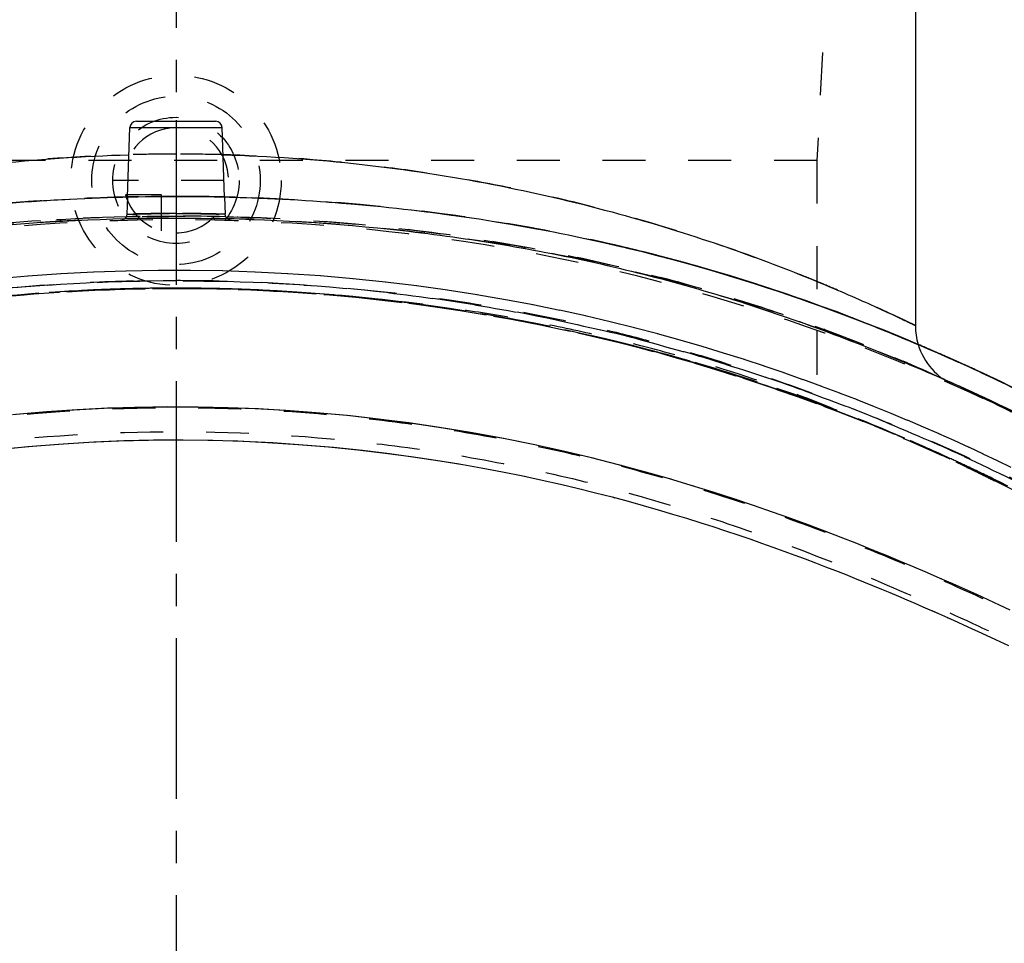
# Model space of a CAD drawing. Header units: millimetres. Extents: x 293 to 707, y 202 to 741.
# Tile 10 of 15: x 476 to 626, y 460 to 601. Entities that reach past the tile are written whole.
import ezdxf

# ---------------------------------------------------------------- set-up
doc = ezdxf.new("R2010")
doc.units = ezdxf.units.MM
doc.header["$LTSCALE"] = 65.185185
doc.linetypes.add('CENTER', pattern=[0.6, 0.375, -0.075, 0.075, -0.075])
doc.linetypes.add('HIDDEN', pattern=[0.2, 0.1, -0.1])
doc.layers.get('0').update_dxf_attribs({"linetype": 'CONTINUOUS'})
for name, color, linetype in [('DEFAULT_2', 8, 'HIDDEN'), ('KOERPER', 7, 'CONTINUOUS'), ('KONST.EL_MIT_GEO', 7, 'CONTINUOUS'), ('KURVEN', 7, 'CONTINUOUS')]:
    doc.layers.add(name, color=color, linetype=linetype)

msp = doc.modelspace()

# ---------------------------------------------------------------- linework, layer by layer
at = {"color": 2, "linetype": 'CENTER'}
msp.add_line((500, 741.25), (500, 258.75), dxfattribs=at)
at = {"layer": 'DEFAULT_2', "color": 8, "linetype": 'HIDDEN'}
msp.add_line((597.5, 553.4), (597.5, 542.23), dxfattribs=at)
msp.add_arc((500, 279.75), 280, 69.6219, 110.3781, dxfattribs=at)
at = {"layer": 'KOERPER', "color": 7, "linetype": 'Continuous'}
for p, q in [((612.5, 731.25), (612.5, 554.15)), ((492.6, 573.72), (492.97, 584.28)), ((507.4, 573.71), (507.03, 584.28))]:
    msp.add_line(p, q, dxfattribs=at)
at = {"layer": 'KOERPER', "color": 8, "linetype": 'HIDDEN'}
for p, q in [((599, 608.75), (597.5, 579.25)), ((597.5, 579.25), (402.5, 579.25)), ((597.5, 579.25), (597.5, 542.23)), ((492.6, 573.72), (492.51, 571.09)), ((507.4, 573.71), (507.49, 571.09))]:
    msp.add_line(p, q, dxfattribs=at)
at = {"layer": 'KONST.EL_MIT_GEO', "color": 7, "linetype": 'Continuous'}
for p, q in [((492.97, 584.28), (507.03, 584.28)), ((493.97, 585.25), (506.03, 585.25)), ((619.15, 548.55), (616.94, 549.53)), ((620.57, 547.91), (619.02, 548.61)), ((621.92, 547.29), (620.42, 547.97)), ((622.22, 547.15), (621.73, 547.37)), ((623.52, 546.55), (622.17, 547.17)), ((624.86, 545.92), (623.47, 546.57)), ((613.63, 511.37), (615.99, 510.34)), ((615.99, 510.34), (618.27, 509.32)), ((618.27, 509.32), (620.48, 508.33)), ((620.48, 508.33), (622.61, 507.35)), ((622.61, 507.35), (624.67, 506.4)), ((624.67, 506.4), (626.67, 505.46))]:
    msp.add_line(p, q, dxfattribs=at)
at = {"layer": 'KONST.EL_MIT_GEO', "color": 8, "linetype": 'HIDDEN'}
for p, q in [((509.01, 573.68), (509.77, 573.66)), ((573.17, 564.84), (572.52, 565.01)), ((573.27, 564.81), (573.17, 564.84)), ((573.68, 564.71), (573.27, 564.81)), ((573.89, 564.65), (573.87, 564.66)), ((576.48, 563.96), (575.99, 564.09)), ((576.82, 563.87), (576.38, 563.99)), ((576.73, 563.89), (576.48, 563.96)), ((576.7, 563.9), (576.69, 563.91)), ((576.79, 563.88), (576.73, 563.89)), ((482.51, 562.01), (477.48, 561.65)), ((487.48, 562.27), (482.46, 562.01)), ((492.41, 562.45), (487.44, 562.27)), ((497.31, 562.54), (492.36, 562.45)), ((502.22, 562.54), (497.26, 562.54)), ((507.14, 562.46), (502.17, 562.54)), ((512.06, 562.29), (507.09, 562.46)), ((516.99, 562.04), (512.01, 562.3)), ((521.97, 561.7), (516.95, 562.04)), ((579.48, 563.13), (579.47, 563.14)), ((580.95, 562.7), (580.84, 562.73)), ((582.22, 562.34), (582.21, 562.34)), ((582.41, 562.28), (582.32, 562.31)), ((477.52, 561.66), (472.55, 561.22)), ((526.96, 561.27), (521.93, 561.7)), ((531.85, 560.76), (526.92, 561.27)), ((536.62, 560.18), (531.81, 560.76)), ((584.93, 561.52), (584.91, 561.53)), ((587.6, 560.69), (587.58, 560.69)), ((500.04, 559.85), (500.33, 559.85)), ((524.01, 558.8), (523.95, 558.8)), ((541.29, 559.53), (536.58, 560.18)), ((545.81, 558.83), (541.25, 559.54)), ((550.15, 558.08), (545.77, 558.83)), ((590.23, 559.84), (590.22, 559.84)), ((592.83, 558.97), (592.82, 558.97)), ((554.33, 557.3), (550.11, 558.09)), ((558.38, 556.47), (554.29, 557.3)), ((595.4, 558.08), (595.38, 558.09)), ((562.29, 555.62), (558.34, 556.48)), ((597.93, 557.18), (597.92, 557.18)), ((600.43, 556.26), (600.42, 556.27)), ((566.07, 554.73), (562.25, 555.62)), ((569.74, 553.82), (566.04, 554.74)), ((602.9, 555.33), (602.88, 555.34)), ((605.33, 554.39), (605.32, 554.39)), ((573.29, 552.88), (569.7, 553.83)), ((576.73, 551.93), (573.26, 552.89)), ((607.73, 553.43), (607.72, 553.44)), ((580.07, 550.95), (576.7, 551.94)), ((610.09, 552.47), (610.08, 552.47)), ((612.41, 551.49), (612.41, 551.5)), ((571.81, 550.49), (571.9, 550.46)), ((571.9, 550.46), (572.5, 550.3)), ((572.5, 550.3), (576.74, 549.13)), ((583.32, 549.96), (580.04, 550.96)), ((586.47, 548.97), (583.29, 549.97)), ((614.7, 550.51), (614.69, 550.52)), ((576.74, 549.13), (581.28, 547.79)), ((578.23, 548.7), (581.57, 547.7)), ((589.53, 547.96), (586.44, 548.97)), ((616.95, 549.53), (616.94, 549.53)), ((617.61, 549.23), (617.34, 549.35)), ((617.72, 549.18), (617.61, 549.23)), ((617.87, 549.12), (617.72, 549.18)), ((617.92, 549.09), (617.87, 549.12)), ((618, 549.06), (617.92, 549.09)), ((618.26, 548.94), (619.02, 548.61)), ((621.32, 547.55), (619.15, 548.54)), ((580.91, 547.9), (581.07, 547.85)), ((581.28, 547.79), (585.84, 546.36)), ((592.51, 546.94), (589.5, 547.97)), ((595.41, 545.92), (592.49, 546.95)), ((623.44, 546.56), (621.08, 547.66)), ((622.46, 547.02), (623.86, 546.36)), ((585.57, 546.44), (589.78, 545.05)), ((598.24, 544.89), (595.39, 545.93)), ((623.44, 546.56), (625.9, 545.39)), ((625.52, 545.58), (627.94, 544.4)), ((589.53, 545.14), (593.48, 543.77)), ((593.25, 543.85), (596.98, 542.51)), ((600.99, 543.86), (598.21, 544.9)), ((603.66, 542.83), (600.96, 543.87)), ((596.78, 542.58), (600.31, 541.26)), ((606.28, 541.79), (603.64, 542.84)), ((600.12, 541.33), (603.45, 540.04)), ((608.82, 540.76), (606.25, 541.8)), ((603.27, 540.11), (606.45, 538.83)), ((611.3, 539.73), (608.8, 540.77)), ((613.73, 538.7), (611.28, 539.74)), ((606.28, 538.9), (609.3, 537.65)), ((616.09, 537.67), (613.71, 538.71)), ((610.83, 537), (609.14, 537.72)), ((610.01, 537.36), (609.82, 537.44)), ((609.82, 537.44), (610.35, 537.21)), ((610.67, 537.07), (610.01, 537.36)), ((610.17, 537.29), (610.66, 537.08)), ((610.35, 537.21), (610.43, 537.17)), ((610.43, 537.17), (610.71, 537.05)), ((610.66, 537.08), (610.68, 537.07)), ((610.68, 537.07), (610.71, 537.06)), ((610.71, 537.06), (610.83, 537)), ((610.71, 537.05), (610.83, 537)), ((618.4, 536.64), (616.07, 537.68)), ((620.65, 535.62), (618.38, 536.65)), ((622.85, 534.6), (620.63, 535.63)), ((617.75, 533.94), (617.64, 533.99)), ((617.69, 533.82), (617.71, 533.85)), ((624.99, 533.58), (622.83, 534.61)), ((627.09, 532.56), (624.97, 533.58)), ((549.67, 531.89), (550.19, 531.79)), ((567.78, 532.86), (567.34, 532.98)), ((571.67, 531.81), (571.26, 531.92)), ((620.34, 532.57), (620.38, 532.55)), ((552.75, 531.27), (553.25, 531.17)), ((555.69, 530.64), (556.16, 530.54)), ((575.32, 530.76), (574.93, 530.87)), ((558.52, 530), (558.97, 529.9)), ((561.23, 529.36), (561.67, 529.25)), ((578.76, 529.73), (578.4, 529.84)), ((563.84, 528.72), (564.25, 528.61)), ((566.35, 528.07), (566.75, 527.96)), ((568.77, 527.42), (569.15, 527.31)), ((582.05, 528.7), (581.71, 528.81)), ((585.2, 527.67), (584.87, 527.78)), ((571.1, 526.77), (571.47, 526.67)), ((573.36, 526.12), (573.71, 526.02)), ((588.19, 526.67), (587.88, 526.77)), ((575.54, 525.48), (575.89, 525.37)), ((577.65, 524.84), (577.99, 524.73)), ((591.06, 525.67), (590.76, 525.77)), ((593.82, 524.68), (593.54, 524.78)), ((579.7, 524.2), (580.02, 524.1)), ((581.69, 523.56), (582, 523.46)), ((583.62, 522.93), (583.92, 522.83)), ((596.46, 523.71), (596.19, 523.81)), ((599, 522.75), (598.74, 522.85)), ((585.49, 522.3), (585.79, 522.2)), ((587.32, 521.68), (587.6, 521.58)), ((601.46, 521.81), (601.21, 521.9)), ((589.09, 521.06), (589.37, 520.96)), ((590.82, 520.45), (591.09, 520.35)), ((592.5, 519.84), (592.76, 519.74)), ((603.82, 520.88), (603.58, 520.97)), ((606.1, 519.96), (605.87, 520.05)), ((608.31, 519.06), (608.09, 519.15)), ((610.44, 518.17), (610.23, 518.26)), ((612.51, 517.3), (612.31, 517.38)), ((614.52, 516.44), (614.32, 516.52)), ((616.47, 515.59), (616.28, 515.67)), ((615, 510.78), (615.99, 510.34)), ((617.31, 509.75), (618.27, 509.32))]:
    msp.add_line(p, q, dxfattribs=at)
for points in [[(492.51, 571.09), (492.5, 571.06), (492.5, 570.99), (492.48, 570.92), (492.47, 570.85), (492.45, 570.78), (492.42, 570.72), (492.39, 570.66), (492.35, 570.6), (492.31, 570.54), (492.27, 570.48), (492.22, 570.43), (492.17, 570.38), (492.12, 570.34), (492.06, 570.3), (492, 570.26), (491.94, 570.23), (491.88, 570.2), (491.81, 570.17), (491.74, 570.15), (491.68, 570.14), (491.61, 570.13), (491.54, 570.13)], [(508.46, 570.13), (508.39, 570.13), (508.32, 570.14), (508.26, 570.15), (508.19, 570.17), (508.12, 570.2), (508.06, 570.23), (508, 570.26), (507.94, 570.3), (507.88, 570.34), (507.83, 570.38), (507.78, 570.43), (507.73, 570.48), (507.69, 570.54), (507.65, 570.6), (507.61, 570.66), (507.58, 570.72), (507.55, 570.78), (507.53, 570.85), (507.52, 570.92), (507.5, 570.99), (507.5, 571.06), (507.49, 571.09)], [(554.84, 535.94), (550.09, 536.9), (545.33, 537.78), (540.63, 538.56), (535.92, 539.26), (531.23, 539.87), (526.54, 540.4), (521.86, 540.84), (517.2, 541.19), (512.57, 541.46), (507.96, 541.64), (503.36, 541.75), (498.77, 541.77), (494.19, 541.7), (489.59, 541.56), (484.96, 541.33), (480.31, 541.01), (475.65, 540.61)], [(454.17, 532.61), (454.72, 532.71), (458.12, 533.3), (461.71, 533.87), (465.51, 534.41), (469.51, 534.92), (473.7, 535.39), (478.17, 535.82), (482.85, 536.18), (487.5, 536.46), (492.04, 536.64), (496.56, 536.75), (501.08, 536.77), (505.62, 536.71), (510.16, 536.56), (514.71, 536.34), (519.33, 536.02), (523.96, 535.63), (528.38, 535.17), (532.5, 534.67), (536.4, 534.14), (540.12, 533.58), (543.64, 533), (546.99, 532.4)], [(563.68, 533.91), (559.38, 534.93), (556.89, 535.49)]]:
    msp.add_lwpolyline(points, dxfattribs=at)
at = {"layer": 'KONST.EL_MIT_GEO', "color": 7, "linetype": 'Continuous'}
for points in [[(616.94, 549.53), (614.69, 550.52), (612.41, 551.5), (610.08, 552.47), (607.72, 553.44), (605.32, 554.39), (602.88, 555.34), (600.42, 556.27), (597.92, 557.18), (595.38, 558.09), (592.82, 558.97), (590.22, 559.84), (587.58, 560.69), (584.91, 561.53), (582.21, 562.34), (579.47, 563.14), (576.69, 563.91), (573.87, 564.66), (573.17, 564.84)], [(554.33, 536.05), (549.57, 537), (544.81, 537.87), (540.11, 538.65), (535.4, 539.33), (530.71, 539.93), (526.02, 540.45), (521.34, 540.88), (516.69, 541.22), (512.06, 541.48), (507.45, 541.66), (502.85, 541.75), (498.27, 541.76), (493.68, 541.69), (489.08, 541.54), (484.45, 541.3), (479.8, 540.97), (475.14, 540.56)], [(472.98, 535.32), (477.44, 535.75), (482.1, 536.13), (486.74, 536.42), (491.28, 536.62), (495.81, 536.73), (500.33, 536.77), (504.86, 536.72), (509.39, 536.59), (513.94, 536.38), (518.57, 536.08), (523.22, 535.7), (527.66, 535.25), (531.81, 534.76), (535.76, 534.23), (539.51, 533.68), (543.07, 533.1), (546.44, 532.5), (549.67, 531.89), (552.75, 531.27), (555.69, 530.64), (558.52, 530), (561.23, 529.36), (563.84, 528.72), (566.35, 528.07), (568.77, 527.42), (571.1, 526.77), (573.36, 526.12), (575.54, 525.48), (577.65, 524.84), (579.7, 524.2), (581.69, 523.56), (583.62, 522.93), (585.49, 522.3), (587.32, 521.68), (589.09, 521.06), (590.82, 520.45), (592.5, 519.84), (594.14, 519.24), (595.74, 518.64), (597.31, 518.05), (598.83, 517.46), (600.33, 516.88), (601.79, 516.31), (603.21, 515.74), (604.61, 515.17), (605.98, 514.61), (607.32, 514.06), (608.63, 513.51), (609.92, 512.97), (611.18, 512.43), (612.42, 511.9), (613.63, 511.37)], [(626.92, 510.86), (625.27, 511.63), (623.56, 512.41), (621.82, 513.21), (620.02, 514.02), (618.18, 514.84), (616.28, 515.67), (614.32, 516.52), (612.31, 517.38), (610.23, 518.26), (608.09, 519.15), (605.87, 520.05), (603.58, 520.97), (601.21, 521.9), (598.74, 522.85), (596.19, 523.81), (593.54, 524.78), (590.76, 525.77), (587.88, 526.77), (584.87, 527.78), (581.71, 528.81), (578.4, 529.84), (574.93, 530.87), (571.26, 531.92), (567.34, 532.98), (563.21, 534.02), (558.89, 535.05), (554.33, 536.05)]]:
    msp.add_lwpolyline(points, dxfattribs=at)
for centre, radius, start, end in [((493.97, 584.25), 1, 90, 178), ((506.03, 584.25), 1, 2, 90), ((622.5, 554.15), 10, 180, 196.6795), ((491.75, 267.26), 308.79, 65.8207, 66.0006)]:
    msp.add_arc(centre, radius, start, end, dxfattribs=at)
at = {"layer": 'KONST.EL_MIT_GEO', "color": 8, "linetype": 'HIDDEN'}
for centre, radius, start, end in [((500, 326.65), 253.6, 90.0005, 91.6225), ((500, 326.64), 253.61, 88.3775, 89.9995), ((500, 254.01), 319.8, 88.6736, 91.3264), ((500, 256.64), 317.17, 88.6626, 91.3375), ((500, 256.11), 317.7, 90.2702, 90.6693), ((500, 255.21), 318.6, 89.7148, 90.2704), ((500.01, 256.24), 317.57, 89.2497, 89.7149), ((500.03, 258.17), 315.64, 88.3708, 89.2502), ((500, 263.26), 307.55, 88.5865, 91.4137), ((500, 279.75), 290.5, 52.13, 127.8707), ((507.44, 310.57), 262.63, 75.6518, 76.3418), ((506.94, 307.64), 265.59, 75.752, 76.361), ((507.2, 308.69), 264.51, 75.5586, 76.1278), ((507.44, 309.63), 263.54, 75.5582, 75.7514), ((507.12, 308.39), 264.82, 74.8379, 75.5342), ((507.54, 311), 262.18, 74.8657, 75.3885), ((506.41, 306.87), 266.47, 73.7797, 74.6837), ((506.51, 306.13), 267.16, 74.4347, 74.741), ((505.89, 303.94), 269.43, 73.5222, 74.4334), ((501.24, 289.37), 284.73, 66.9044, 73.4364), ((500, 279.75), 280, 52.0518, 127.9482), ((500.08, 279.07), 280.78, 92.6244, 94.9213), ((500.3, 280.76), 279.09, 92.6833, 94.9958), ((500.3, 280.81), 279.04, 92.6831, 94.9502), ((500.03, 280.03), 279.82, 92.3608, 92.6232), ((500.14, 283.69), 276.16, 92.3894, 92.6797), ((500.02, 280.31), 279.54, 91.8282, 92.3608), ((500.1, 284.74), 275.11, 91.849, 92.3896), ((500.01, 280.48), 279.37, 91.3146, 91.8282), ((500.06, 286.15), 273.7, 91.3003, 91.849), ((500.01, 280.62), 279.23, 90.9297, 91.3146), ((500.03, 287.34), 272.51, 90.9257, 91.3002), ((500.01, 280.85), 279, 89.9923, 90.9298), ((500, 289.06), 270.79, 89.9587, 90.9263), ((500, 289.86), 269.99, 89.7669, 89.9579), ((500.01, 281.26), 278.59, 89.0524, 89.9324), ((499.99, 288.61), 271.24, 88.9916, 89.7665), ((500.01, 281.42), 278.43, 88.6595, 89.0523), ((499.97, 287.08), 272.77, 88.5814, 88.9919), ((500, 280.96), 278.89, 88.1524, 88.6594), ((499.94, 285.9), 273.95, 88.0802, 88.5813), ((499.98, 280.4), 279.45, 87.62, 88.1523), ((499.89, 284.56), 275.29, 87.5391, 88.0802), ((499.96, 280), 279.85, 87.3808, 87.6201), ((499.85, 283.63), 276.22, 87.3471, 87.5393), ((499.7, 280.79), 279.06, 85.0042, 87.3435), ((499.7, 280.8), 279.05, 85.0152, 87.3435), ((499.9, 278.83), 281.02, 85.0795, 87.3795), ((500.02, 279.76), 280.09, 75.6086, 85.0865), ((498.92, 272.51), 287.38, 75.755, 84.9914), ((499.41, 277.25), 282.62, 84.0722, 85.0081), ((498.64, 271.01), 288.91, 76.6183, 84.0474), ((498.35, 269.7), 290.25, 75.7834, 76.6224), ((500, 276.05), 283.68, 73.9919, 75.7921), ((500.74, 283.32), 276.46, 73.7225, 75.5696), ((500.85, 283.82), 275.94, 75.098, 75.5661), ((500.24, 281.57), 278.28, 74.0581, 74.95), ((622.5, 554.15), 10, 196.6795, 245.8978), ((495.43, 275.53), 299.73, 65.9986, 66.9204), ((486.11, 251.71), 325.29, 66.2055, 67.0525), ((499.77, 279.91), 280, 73.7285, 74.0587), ((496.34, 269.06), 291.38, 66.8883, 73.6775), ((499.42, 278.7), 281.26, 73.157, 73.7283), ((506.31, 297.06), 261.75, 69.5963, 74.0497), ((491.35, 266.36), 309.77, 65.7241, 66.0004), ((485.32, 249.91), 327.26, 65.8792, 66.0806), ((486.32, 255.22), 321.99, 64.5186, 65.8162), ((484.03, 250.29), 327.43, 64.5284, 65.7126), ((485.33, 249.94), 327.22, 65.7507, 65.8793), ((497.49, 272.52), 287.74, 69.654, 73.1138), ((485.49, 250.28), 326.85, 65.189, 65.7508), ((485.95, 251.27), 325.75, 64.7579, 65.189), ((494.65, 280.44), 292.3, 64.9299, 65.3409), ((470.04, 221.27), 359.65, 60.1259, 64.504), ((470.08, 221.34), 359.57, 60.1072, 64.5044), ((486.43, 252.3), 324.62, 64.5313, 64.7578), ((474.01, 236.97), 340.42, 63.2009, 64.8823), ((495.45, 266.89), 293.73, 67.0103, 69.6633), ((511.71, 311.84), 246.01, 68.8302, 69.5758), ((512.66, 314.49), 243.2, 66.4534, 68.8146), ((494.2, 272.7), 288.89, 64.6903, 66.408), ((491.72, 267.31), 294.82, 64.7012, 66.1713), ((496.57, 269.49), 290.9, 65.3813, 66.8716), ((496.88, 270.19), 290.13, 65.4033, 66.874), ((480.9, 244.01), 320.51, 63.3676, 64.7323), ((481.26, 244.76), 319.68, 63.3659, 64.7341), ((498.65, 274.07), 285.87, 64.7926, 65.379), ((498.67, 274.11), 285.82, 64.7922, 65.3787), ((470.01, 223.91), 343.33, 63.2471, 64.0242), ((471.4, 226.76), 340.15, 63.5921, 64.0245), ((500.86, 278.75), 280.69, 63.8321, 64.7939), ((500.97, 278.97), 280.45, 63.8312, 64.7939), ((464.44, 212.75), 355.8, 63.2554, 63.5918), ((438.76, 162.39), 412.32, 61.5131, 63.2177), ((443.32, 171.1), 402.49, 61.4922, 63.2386), ((507.15, 291.47), 266.5, 61.2004, 63.8399), ((511.47, 299.77), 257.15, 60.514, 63.8869)]:
    msp.add_arc(centre, radius, start, end, dxfattribs=at)
for points, knots in [([(500, 580.25), (492.59, 580.25), (478.05, 579.61), (457.07, 576.87), (437.92, 572.78), (421.26, 567.94), (409.23, 563.61), (401.21, 560.36), (396.51, 558.33), (392.77, 556.65), (390.3, 555.49), (388.84, 554.79), (388.1, 554.44), (387.68, 554.24), (387.5, 554.15)], [0, 0, 0, 0, 0.190884, 0.374447, 0.544237, 0.694794, 0.821049, 0.873414, 0.917655, 0.95305, 0.978919, 0.988098, 0.994696, 1, 1, 1, 1]), ([(612.5, 554.15), (612.5, 554.14), (612.48, 554.16), (612.46, 554.16), (612.41, 554.19), (612.36, 554.22), (612.28, 554.26), (612.14, 554.32), (611.92, 554.43), (611.61, 554.58), (611.23, 554.76), (610.78, 554.98), (610.27, 555.22), (609.68, 555.5), (608.77, 555.92), (607.47, 556.53), (605.72, 557.33), (603.72, 558.22), (601.48, 559.2), (599, 560.25), (596.29, 561.37), (592.24, 562.98), (586.67, 565.08), (579.37, 567.6), (571.32, 570.09), (562.58, 572.48), (553.21, 574.68), (543.29, 576.6), (532.9, 578.18), (518.44, 579.77), (507.41, 580.25), (500, 580.25)], [0, 0, 0, 0, 0.000083, 0.000332, 0.000747, 0.001328, 0.002074, 0.002986, 0.005303, 0.008276, 0.011901, 0.01617, 0.021079, 0.026619, 0.032782, 0.046945, 0.063491, 0.082336, 0.103394, 0.126573, 0.151783, 0.178933, 0.2387, 0.305188, 0.377747, 0.45575, 0.538569, 0.625553, 0.715999, 0.809136, 1, 1, 1, 1]), ([(426.83, 564.84), (432.46, 566.29), (455.29, 571.37), (478.72, 573.58), (496.28, 573.79)], [0, 0, 0, 0, 0.248747, 1, 1, 1, 1]), ([(492.6, 573.72), (487.16, 573.6), (465.52, 572.53), (443.98, 569.16), (428.26, 565.2)], [0, 0, 0, 0, 0.251274, 1, 1, 1, 1]), ([(492.6, 573.72), (487.22, 573.6), (465.83, 572.56), (444.52, 569.27), (428.96, 565.38)], [0, 0, 0, 0, 0.251086, 1, 1, 1, 1]), ([(569.45, 565.77), (564.4, 567), (543.97, 571.33), (523.08, 573.36), (507.4, 573.72)], [0, 0, 0, 0, 0.249074, 1, 1, 1, 1]), ([(569.57, 565.74), (564.51, 566.97), (544.04, 571.31), (523.11, 573.36), (507.4, 573.72)], [0, 0, 0, 0, 0.248895, 1, 1, 1, 1]), ([(509.77, 573.66), (514.92, 573.5), (535.37, 572.37), (555.73, 569.16), (570.62, 565.48)], [0, 0, 0, 0, 0.251213, 1, 1, 1, 1]), ([(369.59, 539.33), (374.25, 541.74), (381.38, 545.24), (391.15, 549.54), (401.35, 553.65), (414.59, 558.29), (436.59, 564.45), (465.14, 569.5), (500, 571.47), (534.86, 569.5), (563.4, 564.45), (585.41, 558.29), (598.64, 553.66), (608.84, 549.54), (618.61, 545.24), (625.74, 541.74), (630.4, 539.34)], [0, 0, 0, 0, 0.058057, 0.087923, 0.118189, 0.179878, 0.243044, 0.3711, 0.499999, 0.628898, 0.756953, 0.82012, 0.88181, 0.912075, 0.941942, 1, 1, 1, 1]), ([(500, 571.22), (499.51, 571.22), (498.56, 571.21), (497.17, 571.2), (495.89, 571.18), (494.92, 571.16), (494.23, 571.14), (493.79, 571.13), (493.41, 571.12), (493.1, 571.11), (492.85, 571.1), (492.69, 571.1), (492.6, 571.09), (492.54, 571.09), (492.53, 571.09), (492.5, 571.09), (492.51, 571.09)], [0, 0, 0, 0, 0.195013, 0.382542, 0.555396, 0.706938, 0.772857, 0.83134, 0.88182, 0.923808, 0.956897, 0.980764, 0.989165, 0.995179, 0.998793, 1, 1, 1, 1]), ([(492.51, 571.09), (492.5, 571.09), (492.53, 571.09), (492.54, 571.09), (492.6, 571.09), (492.69, 571.1), (492.85, 571.1), (493.1, 571.11), (493.41, 571.12), (493.79, 571.13), (494.23, 571.14), (494.92, 571.16), (495.89, 571.18), (497.17, 571.2), (498.56, 571.21), (499.51, 571.22), (500, 571.22)], [0, 0, 0, 0, 0.001207, 0.004821, 0.010835, 0.019236, 0.043103, 0.076192, 0.11818, 0.16866, 0.227143, 0.293062, 0.444604, 0.617458, 0.804987, 1, 1, 1, 1]), ([(492.51, 571.09), (492.7, 571.1), (493.43, 571.12), (494.97, 571.16), (497.28, 571.2), (499.04, 571.22), (500, 571.22)], [0, 0, 0, 0, 0.076194, 0.293065, 0.61746, 1, 1, 1, 1]), ([(507.49, 571.09), (507.5, 571.09), (507.47, 571.09), (507.46, 571.09), (507.4, 571.09), (507.31, 571.1), (507.15, 571.1), (506.9, 571.11), (506.59, 571.12), (506.21, 571.13), (505.77, 571.14), (505.08, 571.16), (504.11, 571.18), (502.83, 571.2), (501.44, 571.21), (500.49, 571.22), (500, 571.22)], [0, 0, 0, 0, 0.001207, 0.004821, 0.010835, 0.019236, 0.043103, 0.076192, 0.11818, 0.16866, 0.227143, 0.293062, 0.444604, 0.617458, 0.804987, 1, 1, 1, 1]), ([(500, 571.22), (500.96, 571.22), (502.72, 571.2), (505.03, 571.16), (506.57, 571.12), (507.3, 571.1), (507.49, 571.09)], [0, 0, 0, 0, 0.38254, 0.706935, 0.923806, 1, 1, 1, 1]), ([(500, 571.22), (500.49, 571.22), (501.44, 571.21), (502.83, 571.2), (504.11, 571.18), (505.08, 571.16), (505.77, 571.14), (506.21, 571.13), (506.59, 571.12), (506.9, 571.11), (507.15, 571.1), (507.31, 571.1), (507.4, 571.09), (507.46, 571.09), (507.47, 571.09), (507.5, 571.09), (507.49, 571.09)], [0, 0, 0, 0, 0.195013, 0.382542, 0.555396, 0.706938, 0.772857, 0.83134, 0.88182, 0.923808, 0.956897, 0.980764, 0.989165, 0.995179, 0.998793, 1, 1, 1, 1]), ([(701.27, 492.74), (701.27, 492.79), (701.16, 492.95), (700.87, 493.21), (700.24, 493.68), (699.08, 494.59), (697.15, 496.14), (694.31, 498.41), (690.6, 501.33), (686.18, 504.76), (681.19, 508.56), (673.62, 514.11), (663.15, 521.24), (649.49, 529.59), (634.74, 537.61), (619.22, 545.07), (603.18, 551.82), (586.71, 557.68), (569.88, 562.49), (552.7, 566.14), (529.44, 569.55), (500, 571.17), (470.57, 569.55), (447.31, 566.14), (430.13, 562.49), (413.29, 557.68), (396.83, 551.82), (380.78, 545.07), (365.26, 537.61), (350.51, 529.6), (338.93, 522.52), (330.29, 516.77), (324.33, 512.6), (318.82, 508.56), (313.82, 504.76), (309.4, 501.33), (305.69, 498.41), (302.85, 496.14), (300.92, 494.59), (299.76, 493.69), (299.13, 493.21), (298.84, 492.94), (298.73, 492.79), (298.73, 492.73)], [0, 0, 0, 0, 0.000396, 0.001192, 0.002711, 0.005742, 0.011183, 0.019568, 0.030486, 0.043295, 0.057626, 0.073198, 0.107148, 0.143789, 0.182073, 0.221317, 0.260885, 0.300481, 0.340138, 0.379941, 0.419893, 0.499983, 0.580074, 0.620025, 0.659829, 0.699485, 0.739082, 0.77865, 0.817894, 0.856179, 0.892821, 0.910212, 0.926774, 0.942347, 0.956679, 0.969489, 0.980409, 0.988795, 0.994236, 0.997268, 0.998791, 0.999594, 1, 1, 1, 1]), ([(492.41, 570.72), (482.83, 570.48), (468.48, 569.45), (449.55, 566.68), (435.56, 563.89), (421.85, 560.4), (408.55, 556.24), (395.73, 551.5), (387.44, 547.94), (383.39, 546.08)], [0, 0, 0, 0, 0.255515, 0.382847, 0.509693, 0.635759, 0.759687, 0.881133, 1, 1, 1, 1]), ([(616.6, 546.08), (612.55, 547.94), (604.27, 551.5), (591.45, 556.24), (578.14, 560.4), (564.44, 563.89), (550.44, 566.68), (531.52, 569.45), (517.17, 570.48), (507.59, 570.72)], [0, 0, 0, 0, 0.118867, 0.240314, 0.364243, 0.490308, 0.617154, 0.744486, 1, 1, 1, 1]), ([(309.21, 490.13), (309.24, 490.18), (309.32, 490.29), (309.5, 490.48), (309.77, 490.72), (310.33, 491.18), (311.32, 491.92), (312.9, 493.06), (315.03, 494.54), (317.82, 496.36), (321.28, 498.59), (324.58, 500.73), (327.53, 502.7), (330.84, 505), (335.2, 508.13), (340.68, 512.08), (348.56, 517.55), (359.28, 524.07), (373.07, 531.22), (387.66, 537.8), (402.77, 543.85), (415.69, 548.29), (426.21, 551.39), (436.88, 554.15), (450.41, 556.95), (472.34, 560.08), (500.08, 561.56), (527.82, 560.06), (549.76, 556.92), (563.28, 554.11), (573.95, 551.34), (584.47, 548.24), (597.38, 543.79), (612.49, 537.74), (627.08, 531.15), (640.86, 524), (651.56, 517.47), (659.43, 512), (664.9, 508.05), (669.26, 504.92), (672.56, 502.64), (675.5, 500.67), (678.8, 498.54), (682.25, 496.32), (685.02, 494.51), (687.14, 493.03), (688.7, 491.9), (689.69, 491.16), (690.24, 490.71), (690.51, 490.47), (690.69, 490.28), (690.77, 490.17), (690.79, 490.12)], [0, 0, 0, 0, 0.000402, 0.001013, 0.001876, 0.00302, 0.006243, 0.010854, 0.017044, 0.025012, 0.034913, 0.046797, 0.053459, 0.060567, 0.075881, 0.09227, 0.10939, 0.145204, 0.182818, 0.221597, 0.26087, 0.300412, 0.320253, 0.340135, 0.380018, 0.420035, 0.500193, 0.58035, 0.620367, 0.660248, 0.680129, 0.699969, 0.739509, 0.778778, 0.81755, 0.855148, 0.890942, 0.908051, 0.924422, 0.93971, 0.946801, 0.953444, 0.965289, 0.975151, 0.983082, 0.989236, 0.993817, 0.997014, 0.998148, 0.999001, 0.999605, 1, 1, 1, 1]), ([(314.78, 491.66), (314.77, 491.67), (314.74, 491.72), (314.78, 491.81), (314.88, 491.93), (315.08, 492.11), (315.39, 492.35), (315.85, 492.67), (316.48, 493.1), (317.28, 493.65), (318.24, 494.33), (319.34, 495.15), (320.56, 496.12), (321.92, 497.24), (323.46, 498.49), (325.95, 500.43), (329.64, 503.18), (334.62, 506.86), (340.16, 510.93), (346.08, 515.14), (352.3, 519.25), (358.75, 523.16), (365.39, 526.89), (372.2, 530.44), (381.48, 534.95), (393.36, 540.13), (407.96, 545.63), (422.85, 550.35), (437.99, 554.24), (453.33, 557.25), (473.97, 560.13), (500.01, 561.58), (526.06, 560.13), (546.7, 557.25), (562.03, 554.23), (577.17, 550.34), (592.07, 545.62), (606.66, 540.12), (620.89, 533.92), (632.39, 528.14), (641.27, 523.15), (647.73, 519.23), (653.94, 515.12), (659.86, 510.91), (665.4, 506.85), (670.38, 503.17), (674.07, 500.42), (676.55, 498.48), (678.09, 497.23), (679.45, 496.12), (680.67, 495.14), (681.77, 494.32), (682.73, 493.64), (683.52, 493.1), (684.15, 492.67), (684.61, 492.35), (684.93, 492.11), (685.12, 491.93), (685.22, 491.81), (685.27, 491.72), (685.24, 491.67), (685.22, 491.66)], [0, 0, 0, 0, 0.000141, 0.000341, 0.000713, 0.001332, 0.002282, 0.003657, 0.005521, 0.007912, 0.010835, 0.014252, 0.018102, 0.022419, 0.027307, 0.032824, 0.045862, 0.06148, 0.07878, 0.096903, 0.115388, 0.134077, 0.152936, 0.171935, 0.191046, 0.229502, 0.268119, 0.306775, 0.345432, 0.38409, 0.422747, 0.500033, 0.577318, 0.615976, 0.654634, 0.693291, 0.731946, 0.770563, 0.809019, 0.847124, 0.865983, 0.884672, 0.903155, 0.921276, 0.938572, 0.954183, 0.967211, 0.972724, 0.977608, 0.981921, 0.985767, 0.98918, 0.9921, 0.994487, 0.996348, 0.997721, 0.998671, 0.99929, 0.999661, 0.999861, 1, 1, 1, 1]), ([(685.22, 491.66), (685.32, 491.72), (685.08, 491.98), (684.89, 492.14), (684.59, 492.36), (684.21, 492.63), (683.7, 492.97), (683.08, 493.4), (682, 494.15), (680.4, 495.33), (678.23, 497.13), (675.54, 499.29), (672.21, 501.81), (668.27, 504.72), (663.84, 508), (659.04, 511.49), (654.01, 515.06), (648.77, 518.55), (643.36, 521.9), (635.93, 526.21), (626.34, 531.25), (614.49, 536.78), (602.33, 541.81), (589.93, 546.31), (577.32, 550.26), (560.28, 554.72), (538.61, 558.75), (512.28, 561.14), (485.83, 561.05), (459.51, 558.49), (437.87, 554.31), (420.86, 549.73), (408.28, 545.7), (395.91, 541.11), (383.79, 536.01), (371.99, 530.42), (360.59, 524.31), (351.47, 518.76), (344.53, 514.04), (341.15, 511.62), (339.49, 510.42)], [0, 0, 0, 0, 0.000887, 0.001536, 0.002458, 0.003713, 0.005343, 0.007375, 0.009822, 0.015892, 0.023348, 0.032502, 0.043659, 0.056903, 0.071916, 0.087986, 0.104621, 0.121534, 0.138609, 0.155825, 0.190592, 0.22569, 0.260991, 0.296378, 0.331785, 0.367195, 0.437993, 0.508793, 0.579592, 0.650391, 0.72119, 0.756599, 0.792006, 0.827386, 0.862666, 0.897724, 0.932432, 0.966638, 0.98349, 1, 1, 1, 1]), ([(569.63, 551.06), (558.28, 553.98), (535.18, 558.37), (500, 560.59), (464.82, 558.37), (441.72, 553.98), (430.37, 551.06)], [0, 0, 0, 0, 0.249999, 0.5, 0.750001, 1, 1, 1, 1]), ([(600.55, 541.25), (594.49, 543.78), (585.19, 547.08), (572.55, 550.66), (562.97, 552.99), (553.31, 554.97), (540.35, 557.15), (530.55, 558.27), (524.01, 558.8)], [0, 0, 0, 0, 0.249934, 0.374951, 0.49997, 0.624986, 0.750002, 1, 1, 1, 1]), ([(569.63, 551.06), (572.3, 550.38), (582.75, 547.58), (593.03, 544.16), (600.55, 541.25)], [0, 0, 0, 0, 0.254526, 1, 1, 1, 1]), ([(703.76, 470.52), (703.75, 470.52), (703.7, 470.52), (703.58, 470.55), (703.4, 470.59), (703.13, 470.68), (702.73, 470.84), (702.17, 471.1), (701.41, 471.52), (700.37, 472.12), (699.03, 472.94), (697.32, 474), (695.26, 475.27), (692.87, 476.68), (690.21, 478.19), (686.29, 480.34), (681, 483.13), (674.28, 486.64), (667.22, 490.37), (659.91, 494.19), (652.49, 498.02), (645.05, 501.82), (635.15, 506.77), (622.77, 512.7), (607.79, 519.23), (592.74, 525.05), (577.61, 530.07), (562.36, 534.23), (546.96, 537.49), (526.23, 540.64), (499.99, 542.27), (473.76, 540.64), (453.02, 537.49), (437.63, 534.23), (422.38, 530.07), (407.25, 525.05), (392.19, 519.23), (377.22, 512.7), (364.83, 506.77), (354.94, 501.81), (347.5, 498.01), (340.08, 494.18), (332.77, 490.36), (325.71, 486.64), (318.99, 483.13), (313.7, 480.33), (309.78, 478.18), (307.12, 476.68), (304.73, 475.27), (302.67, 474), (300.97, 472.94), (299.62, 472.12), (298.59, 471.51), (297.82, 471.1), (297.27, 470.84), (296.87, 470.68), (296.6, 470.59), (296.42, 470.54), (296.3, 470.52), (296.25, 470.52), (296.24, 470.52)], [0, 0, 0, 0, 0.000112, 0.000362, 0.000782, 0.001414, 0.002341, 0.003697, 0.005638, 0.008326, 0.011907, 0.016482, 0.022086, 0.028529, 0.035559, 0.043064, 0.059223, 0.07666, 0.095084, 0.114068, 0.133264, 0.152401, 0.171432, 0.209254, 0.246676, 0.283549, 0.320028, 0.356071, 0.392012, 0.428027, 0.500013, 0.572, 0.608014, 0.643956, 0.679998, 0.716478, 0.753352, 0.790774, 0.828596, 0.847628, 0.866765, 0.88596, 0.904944, 0.923367, 0.940801, 0.956958, 0.964462, 0.971491, 0.977932, 0.983533, 0.988106, 0.991683, 0.994369, 0.996307, 0.997662, 0.998587, 0.999219, 0.999639, 0.999888, 1, 1, 1, 1]), ([(297.92, 466.52), (297.93, 466.54), (297.98, 466.57), (298.08, 466.61), (298.24, 466.67), (298.48, 466.75), (298.81, 466.87), (299.27, 467.06), (299.92, 467.38), (300.8, 467.86), (301.97, 468.55), (304.25, 469.96), (307.94, 472.26), (313.27, 475.3), (319.46, 478.65), (326.21, 482.2), (333.32, 485.94), (340.67, 489.77), (348.13, 493.61), (355.59, 497.41), (363.03, 501.17), (370.44, 504.85), (380.29, 509.58), (392.62, 515.15), (407.54, 521.14), (422.57, 526.29), (437.76, 530.55), (453.12, 533.86), (473.82, 537.03), (500.02, 538.65), (526.21, 537.03), (546.91, 533.86), (562.27, 530.55), (577.46, 526.28), (592.49, 521.13), (607.41, 515.14), (619.73, 509.57), (629.59, 504.84), (637, 501.16), (644.43, 497.4), (651.9, 493.59), (659.36, 489.76), (666.71, 485.93), (673.82, 482.19), (680.56, 478.63), (686.75, 475.28), (692.07, 472.25), (695.76, 469.95), (698.04, 468.55), (699.21, 467.86), (700.09, 467.38), (700.73, 467.06), (701.19, 466.87), (701.53, 466.74), (701.76, 466.66), (701.93, 466.6), (702.04, 466.55), (702.09, 466.52), (702.1, 466.5)], [0, 0, 0, 0, 0.000141, 0.000385, 0.000767, 0.001323, 0.0021, 0.003205, 0.004795, 0.007046, 0.010133, 0.01421, 0.025604, 0.040183, 0.056577, 0.074245, 0.092885, 0.11209, 0.131515, 0.150852, 0.170028, 0.189087, 0.208038, 0.245572, 0.282515, 0.319114, 0.355341, 0.391465, 0.427666, 0.500005, 0.572344, 0.608545, 0.644669, 0.680896, 0.717495, 0.75444, 0.791975, 0.810927, 0.829986, 0.849162, 0.8685, 0.887924, 0.907128, 0.925766, 0.943431, 0.959819, 0.974388, 0.98576, 0.989825, 0.992903, 0.995146, 0.996733, 0.99784, 0.998623, 0.99919, 0.999586, 0.999845, 1, 1, 1, 1])]:
    msp.add_open_spline(points, degree=3, knots=knots, dxfattribs=at)
at = {"layer": 'KONST.EL_MIT_GEO', "color": 7, "linetype": 'Continuous'}
for points, knots in [([(387.5, 554.15), (387.5, 554.14), (387.52, 554.16), (387.53, 554.16), (387.58, 554.19), (387.63, 554.21), (387.71, 554.25), (387.83, 554.31), (388.03, 554.41), (388.32, 554.54), (388.67, 554.71), (389.08, 554.91), (389.56, 555.14), (390.1, 555.39), (390.94, 555.79), (392.14, 556.35), (393.75, 557.09), (395.6, 557.92), (397.68, 558.83), (399.97, 559.82), (402.48, 560.87), (406.23, 562.39), (411.41, 564.38), (418.19, 566.78), (425.68, 569.19), (433.82, 571.53), (442.57, 573.73), (451.86, 575.71), (461.62, 577.4), (475.3, 579.21), (485.77, 579.95), (492.82, 580.15)], [0, 0, 0, 0, 0.000082, 0.000326, 0.000734, 0.001304, 0.002037, 0.002932, 0.005208, 0.008129, 0.011689, 0.015885, 0.02071, 0.026158, 0.032221, 0.04616, 0.062457, 0.081037, 0.101816, 0.12471, 0.149634, 0.176503, 0.235735, 0.301751, 0.373931, 0.451677, 0.534401, 0.621501, 0.712341, 0.806227, 1, 1, 1, 1]), ([(507.18, 580.15), (514.23, 579.95), (528.01, 578.98), (547.77, 575.96), (565.69, 571.82), (581.21, 567.1), (592.39, 562.98), (599.83, 559.92), (604.18, 558.03), (607.63, 556.46), (610.13, 555.29), (611.65, 554.56), (612.33, 554.23), (612.5, 554.15)], [0, 0, 0, 0, 0.193791, 0.378499, 0.548311, 0.698232, 0.823482, 0.875279, 0.918956, 0.953836, 0.979288, 0.994791, 1, 1, 1, 1]), ([(426.83, 564.84), (438.71, 567.91), (463.01, 572.4), (500, 574.52), (536.99, 572.4), (561.29, 567.91), (573.17, 564.84)], [0, 0, 0, 0, 0.249255, 0.5, 0.750745, 1, 1, 1, 1]), ([(381.48, 545.23), (386.1, 547.29), (395.42, 551.23), (409.69, 556.45), (424.23, 560.9), (439.05, 564.49), (454.1, 567.23), (474.4, 569.79), (500, 571.01), (525.6, 569.79), (545.9, 567.23), (560.94, 564.49), (575.77, 560.9), (590.31, 556.45), (604.58, 551.23), (613.9, 547.29), (618.52, 545.23)], [0, 0, 0, 0, 0.062118, 0.124267, 0.18649, 0.248858, 0.311463, 0.374237, 0.5, 0.625763, 0.688537, 0.751142, 0.81351, 0.875733, 0.937882, 1, 1, 1, 1]), ([(573.17, 564.84), (582.11, 562.53), (595.31, 558.36), (612.39, 551.59), (620.74, 547.86), (624.86, 545.92)], [0, 0, 0, 0, 0.502563, 0.751993, 1, 1, 1, 1]), ([(573.27, 564.81), (577.12, 563.82), (592.12, 559.59), (606.75, 554.07), (617.35, 549.35)], [0, 0, 0, 0, 0.255338, 1, 1, 1, 1]), ([(624.86, 545.92), (627.08, 544.87), (635.71, 540.68), (644.16, 536.1), (650.31, 532.46)], [0, 0, 0, 0, 0.255227, 1, 1, 1, 1]), ([(618.52, 545.23), (624.47, 542.56), (636.04, 536.99), (652.52, 527.87), (665.29, 519.81), (674.64, 513.34), (680.92, 508.77), (686.54, 504.48), (691.41, 500.7), (695.32, 497.61), (698.09, 495.37), (699.8, 494.02), (700.71, 493.33), (701.11, 493), (701.24, 492.83), (701.27, 492.76), (701.27, 492.74)], [0, 0, 0, 0, 0.198789, 0.391755, 0.574181, 0.659183, 0.738688, 0.811154, 0.874735, 0.926826, 0.963074, 0.983554, 0.993287, 0.997866, 0.999149, 1, 1, 1, 1])]:
    msp.add_open_spline(points, degree=3, knots=knots, dxfattribs=at)
at = {"layer": 'KURVEN', "color": 8, "linetype": 'HIDDEN'}
for p, q in [((500, 585.43), (500, 566.65)), ((507.32, 576.25), (490.4, 576.25)), ((497.8, 574.05), (492.31, 574.05)), ((497.8, 568.56), (497.8, 574.05))]:
    msp.add_line(p, q, dxfattribs=at)
for radius in [16, 12.8, 9.6]:
    msp.add_circle((500, 576.25), radius, dxfattribs=at)
for start, end in [(270, 180), (195.962, 254.038)]:
    msp.add_arc((500, 576.25), 8, start, end, dxfattribs=at)

doc.saveas('drawing.dxf')
